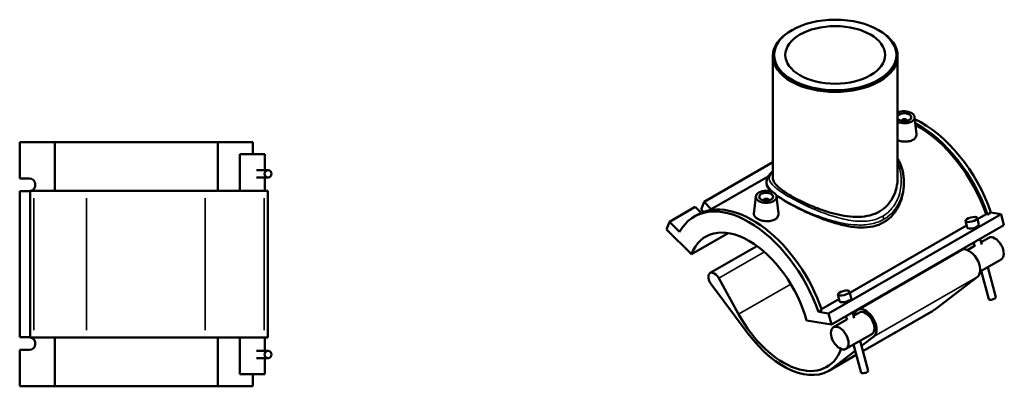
# Model space of a CAD drawing. Header units: millimetres. Extents: x -15 to 1124, y -66 to 1116.
# Tile 4 of 4: x 413 to 1124, y 852 to 1116. Entities that reach past the tile are written whole.
import ezdxf

# ---------------------------------------------------------------- set-up
doc = ezdxf.new("R2010")
doc.units = ezdxf.units.MM
doc.layers.add('Visible (ANSI)', color=7, linetype='Continuous', lineweight=50)
doc.layers.add('Visible Narrow (ANSI)', color=7, linetype='Continuous', lineweight=35)

msp = doc.modelspace()

# ---------------------------------------------------------------- linework, layer by layer
at = {"layer": 'Visible (ANSI)'}
for p, q in [((970.384, 1108.798), (969.745, 1108.427)), ((1032.991, 1108.798), (1033.63, 1108.427)), ((956.687, 1090.174), (956.687, 1002.249)), ((1046.687, 1090.174), (1046.687, 1002.249)), ((1058.953, 1046.263), (1060.283, 1033.867)), ((1049.468, 1043.545), (1049.468, 1043.358)), ((1053.468, 1043.545), (1053.468, 1043.358)), ((413.422, 1001.819), (413.422, 1028.119)), ((438.793, 1028.119), (413.422, 1028.119)), ((438.793, 1028.119), (438.793, 992.919)), ((438.793, 1028.119), (556.255, 1028.119)), ((556.255, 1028.119), (581.627, 1028.119)), ((556.255, 992.919), (556.255, 1028.119)), ((581.627, 1019.319), (581.627, 1028.119)), ((590.274, 1019.319), (572.274, 1019.319)), ((572.274, 992.919), (572.274, 1019.319)), ((590.274, 1007.864), (590.274, 1019.319)), ((956.687, 1013.597), (907.07, 985.024)), ((413.422, 1001.819), (420.469, 1001.819)), ((592.577, 1007.864), (584.352, 1007.864)), ((592.577, 1002.614), (584.352, 1002.614)), ((590.274, 992.919), (590.274, 1002.614)), ((953.324, 1003.289), (911.08, 978.962)), ((952.187, 999.362), (952.187, 998.237)), ((1051.187, 999.362), (1051.187, 998.237)), ((420.469, 992.819), (413.422, 992.819)), ((413.422, 887.419), (413.422, 992.819)), ((423.716, 992.919), (420.945, 992.919)), ((420.945, 887.319), (420.945, 992.919)), ((423.716, 992.919), (461.587, 992.919)), ((547.299, 992.919), (461.587, 992.919)), ((547.299, 992.919), (589.807, 992.919)), ((592.524, 992.919), (589.807, 992.919)), ((592.524, 887.319), (592.524, 992.919)), ((944.421, 988.93), (943.087, 976.483)), ((959.393, 988.93), (960.722, 976.534)), ((900.706, 981.359), (882.109, 970.65)), ((905, 977.078), (900.706, 981.359)), ((904.953, 979.52), (907.07, 985.024)), ((907.07, 985.024), (912.053, 980.057)), ((949.907, 986.025), (949.907, 986.211)), ((953.907, 986.025), (953.907, 986.211)), ((900.013, 974.378), (902.502, 975.811)), ((906.712, 977.767), (904.953, 979.52)), ((1121.266, 976.261), (996.815, 904.595)), ((1104.058, 973.454), (1105.328, 968.689)), ((1104.297, 972.558), (1110.474, 976.115)), ((1110.474, 976.115), (1111.511, 975.954)), ((1111.511, 975.954), (1114, 977.388)), ((1121.266, 976.261), (1114, 977.388)), ((1123.382, 968.32), (1121.266, 976.261)), ((879.993, 965.146), (882.109, 970.65)), ((882.109, 970.65), (889.375, 963.407)), ((1123.382, 968.32), (998.931, 896.654)), ((1012.204, 919.525), (1096.447, 968.037)), ((1095.604, 971.2), (1096.873, 966.436)), ((897.933, 947.265), (879.993, 965.146)), ((897.933, 947.265), (924.507, 962.568)), ((1112.419, 959.129), (1106.91, 955.957)), ((945.237, 953.207), (911.477, 933.765)), ((1102.2, 953.244), (1097.133, 950.327)), ((1101.535, 955.739), (1102.277, 952.956)), ((1106.245, 958.452), (1107.35, 954.308)), ((1092.629, 950.329), (1017.958, 907.329)), ((1121.402, 943.531), (1106.116, 934.728)), ((1111.709, 937.949), (1117.483, 916.283)), ((1104.276, 931.112), (1074.219, 907.975)), ((1106.999, 935.237), (1112.41, 914.932)), ((912.162, 925.634), (938.941, 889.949)), ((931.982, 904.061), (917.705, 930.04)), ((1004.78, 913.403), (1003.51, 918.167)), ((1013.235, 915.656), (1011.965, 920.42)), ((991.819, 907.786), (1004.353, 915.004)), ((989.549, 905.721), (992.038, 907.155)), ((996.815, 904.595), (989.549, 905.721)), ((998.931, 896.654), (996.815, 904.595)), ((1010.183, 899.923), (1009.441, 902.706)), ((1015.256, 901.275), (1014.152, 905.419)), ((1019.081, 905.38), (1014.816, 902.924)), ((1016.107, 905.056), (1015.409, 903.265)), ((1071.772, 906.338), (1021.605, 877.449)), ((980.991, 899.435), (998.931, 896.654)), ((1010.106, 900.211), (1000.413, 894.63)), ((1028.064, 889.781), (1009.396, 879.031)), ((1020.609, 881.187), (1029.606, 888.112)), ((413.422, 887.419), (420.469, 887.419)), ((420.945, 887.319), (423.716, 887.319)), ((461.587, 887.319), (423.716, 887.319)), ((438.793, 887.319), (438.793, 852.119)), ((461.587, 887.319), (547.299, 887.319)), ((589.807, 887.319), (547.299, 887.319)), ((556.255, 852.119), (556.255, 887.319)), ((572.274, 860.919), (572.274, 887.319)), ((589.807, 887.319), (592.524, 887.319)), ((590.274, 877.624), (590.274, 887.319)), ((1020.316, 861.898), (1014.905, 882.204)), ((1025.389, 863.25), (1019.615, 884.916)), ((420.469, 878.419), (413.422, 878.419)), ((413.422, 852.119), (413.422, 878.419)), ((584.352, 877.624), (592.577, 877.624)), ((1016.895, 874.737), (997.101, 863.338)), ((999.548, 864.975), (1016.101, 877.716)), ((1005.943, 878.973), (1005.827, 878.678)), ((584.352, 872.374), (592.577, 872.374)), ((590.274, 860.919), (590.274, 872.374)), ((572.274, 860.919), (590.274, 860.919)), ((581.627, 852.119), (581.627, 860.919)), ((438.793, 852.119), (413.422, 852.119)), ((556.255, 852.119), (438.793, 852.119)), ((581.627, 852.119), (556.255, 852.119))]:
    msp.add_line(p, q, dxfattribs=at)
for centre, major_axis, ratio in [((1001.687, 1090.91), (-44.1, 0), 0.5758617), ((1001.687, 1090.91), (-36, 0), 0.5758617), ((592.577, 1005.239), (0, 2.625), 0.9396926), ((951.907, 988.664), (-7.5, 0), 0.5758617), ((951.907, 988.664), (-5, 0), 0.5758617), ((1099.831, 972.327), (-4.227, -1.127), 0.3434135), ((1007.737, 919.294), (-4.227, -1.127), 0.3434135), ((1004.905, 886.83), (-4.491, 7.799), 0.5780931), ((592.577, 874.999), (0, 2.625), 0.9396926)]:
    msp.add_ellipse(centre, major_axis=major_axis, ratio=ratio, dxfattribs=at)
for centre, major_axis, ratio, start_param, end_param in [((1001.687, 1090.174), (-45, 0), 0.5758617, 5.5016397, 10.2063236), ((1051.468, 1045.997), (7.5, 0), 0.5758617, 4.0213013, 8.5450693), ((1051.468, 1045.997), (-5, 0), 0.5758617, 0.2975301, 5.9856552), ((1051.468, 1043.545), (-2, 0), 0.5758617, 2.9729035, 6.4518745), ((1063.913, 977.541), (-39.448, 68.503), 0.5780931, 4.3889071, 5.5855288), ((1061.424, 976.107), (39.448, -68.503), 0.5780931, 1.2473144, 2.3938511), ((1061.424, 976.107), (-38.675, 67.16), 0.5780931, 4.3911349, 5.533525), ((420.469, 997.319), (0, 4.5), 0.9396926, 3.3528035, 6.2831853), ((420.469, 997.319), (0, -4.5), 0.9396926, 0, 0.1126268), ((951.907, 986.211), (-2, 0), 0.5758617, 2.9729035, 6.4518745), ((939.462, 905.874), (-39.448, 68.503), 0.5780931, 4.3889071, 6.6105346), ((941.951, 907.308), (-39.448, 68.503), 0.5780931, 4.3889071, 6.2831853), ((908.871, 978.224), (4.2, -1.615), 0.7388525, 0.9171636, 1.0311178), ((939.462, 905.874), (-31.19, 54.161), 0.5780931, 4.2779904, 6.7214513), ((1101.101, 967.563), (4.227, 1.127), 0.3434135, 3.1415927, 6.2831853), ((1116.91, 951.33), (-4.491, 7.799), 0.5780931, 3.1415927, 6.2831853), ((1098.243, 940.58), (-5.614, 9.749), 0.5780931, 3.2191026, 6.2831853), ((914.533, 928.458), (-3.057, 5.308), 0.5780931, 4.6778056, 8.0618073), ((1114.946, 915.607), (2.536, 0.676), 0.3434135, 3.1415927, 6.2831853), ((1009.007, 914.529), (-4.227, -1.127), 0.3434135, 0, 3.1415927), ((1039.023, 963.207), (31.19, -54.161), 0.5780931, 5.3592425, 5.3641384), ((964.352, 920.208), (31.19, -54.161), 0.5780931, 4.6778056, 6.7179123), ((1023.572, 897.58), (5.614, -9.749), 0.5780931, 0.0775099, 3.5763197), ((1023.572, 897.58), (-4.491, 7.799), 0.5780931, 3.1415927, 6.2831853), ((1039.023, 963.207), (32.749, -56.87), 0.5780931, 0, 0.0775099), ((964.352, 920.208), (32.749, -56.87), 0.5780931, 4.9202147, 6.3606952), ((420.469, 882.919), (0, 4.5), 0.9396926, 6.1705585, 6.2831853), ((420.469, 882.919), (0, 4.5), 0.9396926, 3.1415927, 6.0719744), ((1022.853, 862.574), (-2.536, -0.676), 0.3434135, 0, 3.1415927)]:
    msp.add_ellipse(centre, major_axis=major_axis, ratio=ratio, start_param=start_param, end_param=end_param, dxfattribs=at)
for points, knots in [([(1060.282, 1033.867), (1060.295, 1033.751), (1060.301, 1033.636), (1060.307, 1032.832), (1060.09, 1032.094), (1059.194, 1030.76), (1058.516, 1030.165), (1057.73, 1029.712)], [4.60813968, 4.60813968, 4.60813968, 4.60813968, 4.66300041, 4.66300041, 4.99629324, 4.99629324, 5.32958607, 5.32958607, 5.32958607, 5.32958607]), ([(1057.73, 1029.712), (1056.945, 1029.26), (1055.949, 1028.891), (1053.77, 1028.454), (1052.586, 1028.385), (1050.369, 1028.495), (1049.187, 1028.68), (1047.607, 1029.116), (1047.133, 1029.276), (1046.689, 1029.452)], [0, 0, 0, 0, 0.3332928, 0.3332928, 0.6665857, 0.6665857, 0.9994911, 0.9994911, 1.1506951, 1.1506951, 1.1506951, 1.1506951]), ([(1046.687, 1016.369), (1047.204, 1015.499), (1047.675, 1014.603), (1048.961, 1011.845), (1049.637, 1009.92), (1050.488, 1006.55), (1050.751, 1005.128), (1051.101, 1002.259), (1051.187, 1000.812), (1051.187, 999.362)], [40.2881352, 40.2881352, 40.2881352, 40.2881352, 40.6459971, 40.6459971, 41.366409, 41.366409, 41.8774423, 41.8774423, 42.3884756, 42.3884756, 42.3884756, 42.3884756]), ([(952.187, 999.362), (952.187, 1000.216), (952.348, 1001.067), (952.969, 1002.758), (953.457, 1003.582), (954.772, 1005.295), (955.653, 1006.169), (956.687, 1007.043)], [26.9710291, 26.9710291, 26.9710291, 26.9710291, 27.5287046, 27.5287046, 28.1603734, 28.1603734, 28.9313194, 28.9313194, 28.9313194, 28.9313194]), ([(1046.687, 1002.249), (1046.687, 999.957), (1046.426, 997.571), (1045.316, 992.865), (1044.469, 990.546), (1042.205, 986.223), (1040.786, 984.218), (1037.465, 980.723), (1035.562, 979.235), (1031.452, 976.868), (1029.145, 975.932), (1024.166, 974.647), (1021.493, 974.296), (1015.959, 974.128), (1013.092, 974.308), (1007.347, 975.067), (1004.469, 975.645), (998.919, 977.023), (996.045, 977.875), (990.296, 979.819), (987.422, 980.91), (981.874, 983.216), (979.196, 984.433), (974.216, 986.875), (971.914, 988.1), (967.822, 990.456), (965.92, 991.652), (962.596, 993.992), (961.173, 995.138), (958.903, 997.333), (958.055, 998.386), (956.947, 1000.39), (956.687, 1001.343), (956.687, 1002.249)], [10.4323175, 10.4323175, 10.4323175, 10.4323175, 11.3043261, 11.3043261, 12.1763348, 12.1763348, 13.0483435, 13.0483435, 13.9203522, 13.9203522, 14.7923608, 14.7923608, 15.6643695, 15.6643695, 16.5363782, 16.5363782, 17.4083869, 17.4083869, 18.2764222, 18.2764222, 19.1444576, 19.1444576, 20.0124929, 20.0124929, 20.8805282, 20.8805282, 21.7485636, 21.7485636, 22.6165989, 22.6165989, 23.4846343, 23.4846343, 24.3526696, 24.3526696, 24.3526696, 24.3526696]), ([(955.838, 992.342), (954.598, 993.463), (953.674, 994.512), (952.468, 996.471), (952.187, 997.382), (952.187, 998.237)], [9.6620161, 9.6620161, 9.6620161, 9.6620161, 10.6232343, 10.6232343, 11.5858684, 11.5858684, 11.5858684, 11.5858684]), ([(1051.187, 998.237), (1051.187, 995.59), (1050.902, 992.829), (1049.692, 987.375), (1048.768, 984.682), (1046.293, 979.666), (1044.738, 977.341), (1041.082, 973.317), (1038.978, 971.622), (1036.689, 970.303)], [27.0565328, 27.0565328, 27.0565328, 27.0565328, 28.0277318, 28.0277318, 28.9989309, 28.9989309, 29.9701299, 29.9701299, 30.9413289, 30.9413289, 30.9413289, 30.9413289]), ([(1036.689, 970.303), (1034.4, 968.985), (1031.841, 967.996), (1026.341, 966.746), (1023.399, 966.483), (1017.322, 966.574), (1014.18, 966.925), (1007.887, 968.059), (1004.735, 968.84), (998.666, 970.616), (995.524, 971.677), (989.225, 974.038), (986.068, 975.339), (979.963, 978.041), (977.009, 979.446), (971.504, 982.228), (968.955, 983.605), (964.417, 986.218), (962.315, 987.519), (960.041, 989.07), (959.614, 989.369), (959.204, 989.664)], [0, 0, 0, 0, 0.971199, 0.971199, 1.942398, 1.942398, 2.9135971, 2.9135971, 3.8847961, 3.8847961, 4.8474301, 4.8474301, 5.8100641, 5.8100641, 6.7726982, 6.7726982, 7.7353322, 7.7353322, 8.6979663, 8.6979663, 8.9304127, 8.9304127, 8.9304127, 8.9304127]), ([(958.17, 972.379), (957.384, 971.927), (956.389, 971.558), (954.209, 971.121), (953.025, 971.052), (950.808, 971.161), (949.627, 971.347), (947.453, 971.947), (946.46, 972.361), (944.891, 973.264), (944.21, 973.814), (943.303, 974.988), (943.077, 975.613), (943.072, 976.293), (943.077, 976.387), (943.087, 976.483)], [2.664793, 2.664793, 2.664793, 2.664793, 2.9980859, 2.9980859, 3.3313787, 3.3313787, 3.6642841, 3.6642841, 3.9971896, 3.9971896, 4.330095, 4.330095, 4.6630004, 4.6630004, 4.7161676, 4.7161676, 4.7161676, 4.7161676]), ([(960.721, 976.534), (960.734, 976.418), (960.741, 976.303), (960.746, 975.498), (960.529, 974.761), (959.634, 973.427), (958.955, 972.832), (958.17, 972.379)], [7.27293271, 7.27293271, 7.27293271, 7.27293271, 7.32779345, 7.32779345, 7.66108628, 7.66108628, 7.99437911, 7.99437911, 7.99437911, 7.99437911])]:
    msp.add_open_spline(points, degree=3, knots=knots, dxfattribs=at)
at = {"layer": 'Visible Narrow (ANSI)'}
for p, q in [((423.716, 892.599), (423.716, 987.639)), ((461.587, 892.599), (461.587, 987.639)), ((547.299, 987.639), (547.299, 892.599)), ((589.807, 892.599), (589.807, 987.639)), ((911.789, 979.37), (912.053, 980.057)), ((950.548, 948.953), (917.705, 930.04)), ((1104.276, 931.112), (1029.606, 888.112)), ((969.675, 925.767), (931.982, 904.061)), ((1021.553, 877.646), (1074.219, 907.975)), ((999.548, 864.975), (1016.842, 874.934))]:
    msp.add_line(p, q, dxfattribs=at)
msp.add_ellipse((1034.78, 973.563), major_axis=(-1.347, 2.34), ratio=0.5780931, start_param=3.9289245, end_param=4.8552566, dxfattribs=at)
for points, knots in [([(1046.687, 1013.202), (1046.921, 1012.659), (1047.139, 1012.109), (1048.761, 1007.652), (1049.405, 1003.454), (1049.18, 995.052), (1048.297, 990.839), (1045.256, 983.813), (1043.337, 980.89), (1039.425, 977.002), (1037.755, 975.72), (1035.927, 974.668)], [40.8112917, 40.8112917, 40.8112917, 40.8112917, 41.0332187, 41.0332187, 42.5894066, 42.5894066, 44.1610408, 44.1610408, 45.4607427, 45.4607427, 46.2524283, 46.2524283, 46.2524283, 46.2524283]), ([(1035.927, 974.668), (1033.37, 973.195), (1030.505, 972.177), (1023.958, 970.949), (1020.222, 970.867), (1011.914, 971.612), (1007.298, 972.58), (997.95, 975.235), (993.21, 976.935), (983.042, 981.094), (977.669, 983.638), (969.297, 988.079), (966.048, 989.982), (960.354, 993.749), (958.045, 995.581), (954.988, 998.868), (954.189, 1000.336), (953.953, 1003.434), (954.817, 1005.038), (956.687, 1006.81)], [15.4174761, 15.4174761, 15.4174761, 15.4174761, 16.5247676, 16.5247676, 17.7923228, 17.7923228, 19.2647586, 19.2647586, 20.7573579, 20.7573579, 22.5531849, 22.5531849, 23.9271096, 23.9271096, 25.4559375, 25.4559375, 26.9414919, 26.9414919, 28.7260997, 28.7260997, 28.7260997, 28.7260997]), ([(952.187, 999.362), (952.187, 999.331), (952.188, 999.3), (952.217, 997.712), (952.964, 996.101), (955.143, 993.543), (955.998, 992.7), (957.01, 991.828)], [-26.9710291, -26.9710291, -26.9710291, -26.9710291, -26.9414919, -26.9414919, -25.4559375, -25.4559375, -24.7629867, -24.7629867, -24.7629867, -24.7629867]), ([(1036.689, 972.464), (1038.623, 973.577), (1040.394, 974.917), (1044.562, 978.949), (1046.623, 981.953), (1049.937, 989.137), (1050.943, 993.426), (1051.174, 998.265), (1051.187, 998.814), (1051.187, 999.362)], [-46.2524283, -46.2524283, -46.2524283, -46.2524283, -45.4607427, -45.4607427, -44.1610408, -44.1610408, -42.5894066, -42.5894066, -42.3884756, -42.3884756, -42.3884756, -42.3884756]), ([(958.774, 990.401), (959.563, 989.799), (960.42, 989.184), (964.08, 986.704), (967.398, 984.753), (975.988, 980.266), (981.526, 977.742), (992.042, 973.689), (996.958, 972.062), (1006.678, 969.586), (1011.489, 968.723), (1020.172, 968.19), (1024.086, 968.376), (1030.966, 969.799), (1033.985, 970.907), (1036.689, 972.464)], [-24.3909386, -24.3909386, -24.3909386, -24.3909386, -23.9271096, -23.9271096, -22.5531849, -22.5531849, -20.7573579, -20.7573579, -19.2647586, -19.2647586, -17.7923228, -17.7923228, -16.5247676, -16.5247676, -15.4174761, -15.4174761, -15.4174761, -15.4174761])]:
    msp.add_open_spline(points, degree=3, knots=knots, dxfattribs=at)

doc.saveas('drawing.dxf')
